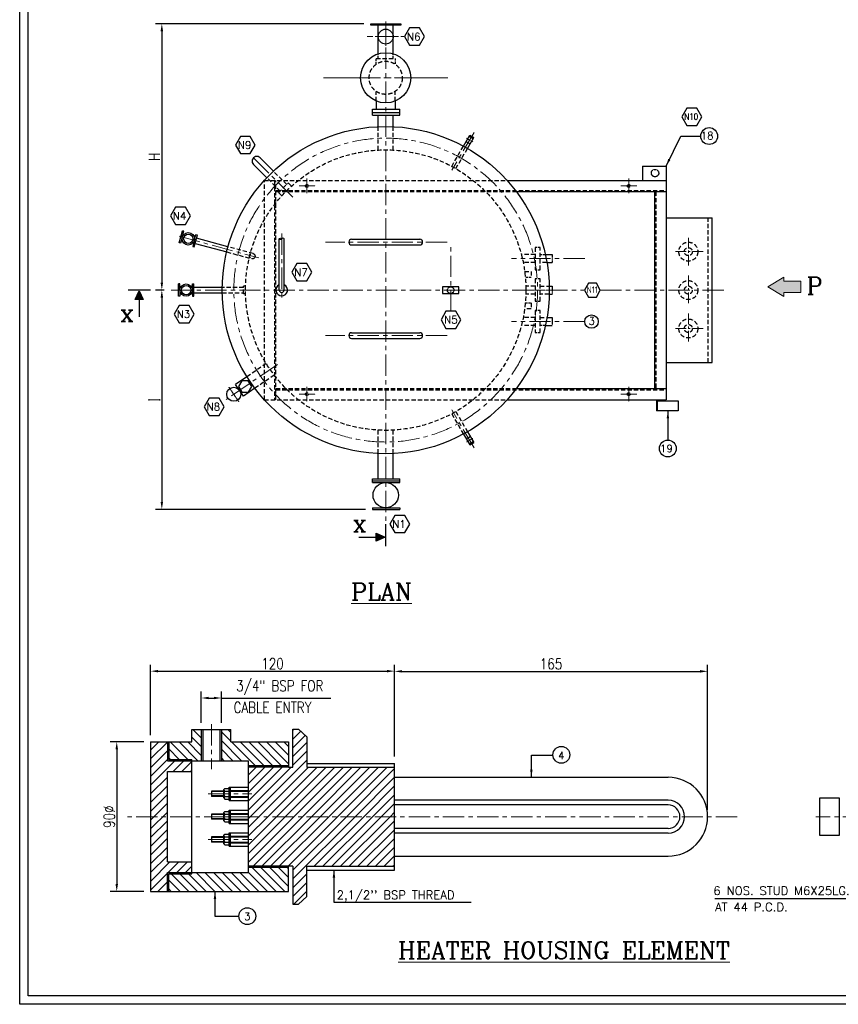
# Model space of a CAD drawing. Header units: millimetres. Extents: x 185 to 7212, y 56 to 5013.
# Tile 1 of 4: x 185 to 2585, y 56 to 2942. Entities that reach past the tile are written whole.
import ezdxf

# ---------------------------------------------------------------- set-up
doc = ezdxf.new("R2010")
doc.units = ezdxf.units.MM
for name, pattern in [('CENTER', [2, 1.25, -0.25, 0.25, -0.25]), ('HIDDEN', [0.375, 0.25, -0.125]), ('HIDDEN2', [0.1875, 0.125, -0.0625])]:
    doc.linetypes.add(name, pattern=pattern)
for name, color, linetype, lineweight in [('CE', 230, 'CENTER', 13), ('DIM', 6, 'Continuous', 13), ('TEXT', 3, 'Continuous', 9)]:
    doc.layers.add(name, color=color, linetype=linetype, lineweight=lineweight)
doc.layers.add('HE', color=50, linetype='HIDDEN')
doc.styles.add('DIM', font='romans.shx', dxfattribs={"width": 0.8})
doc.styles.add('ISO Proportional', font='isocp.shx')
doc.styles.add('RS', font='romanc.shx', dxfattribs={"width": 0.8, "height": 10, "bigfont": 'bigfont.shx'})
doc.dimstyles.get("Standard").update_dxf_attribs({"dimtxt": 30, "dimasz": 10, "dimexe": 0.18, "dimexo": 0.0625, "dimgap": 1.5, "dimtad": 1, "dimdec": 1, "dimzin": 0, "dimdsep": 46, "dimtxsty": 'Standard', "dimcen": 0.09, "dimclrd": 6, "dimclre": 6, "dimclrt": 4, "dimadec": 0, "dimazin": 0, "dimtfac": 1, "dimtdec": 1, "dimtofl": 0, "dimtmove": 0, "dimatfit": 3, "dimfxl": 0, "dimtolj": 1, "dimtzin": 0, "dimarcsym": 0})
pattern_1 = [(45, (-9716305.305, -5054285.092), (-12.816122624, 12.816122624), [])]
pattern_2 = [(135, (-9716305.305, -5054285.092), (-12.816122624, -12.816122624), [])]

# ---------------------------------------------------------------- blocks, each defined once
blk = doc.blocks.new('*D15')
at = {"layer": 'Defpoints', "color": 0}
for p in [(628.9, 2149.7), (601.6, 1506.8), (1218.9, 1506.8)]:
    blk.add_point(p, dxfattribs=at)
at = {"layer": 'DIM', "lineweight": -2}
for p, q in [((608.9, 2149.7), (582.6, 2149.7)), ((601.6, 2127.7), (601.6, 1528.8)), ((1198.9, 1506.8), (582.6, 1506.8))]:
    blk.add_line(p, q, dxfattribs=at)
at = {"layer": 'DIM'}
for points in [[(598, 2127.7), (605.3, 2127.7), (601.6, 2149.7)], [(598, 1528.8), (605.3, 1528.8), (601.6, 1506.8)]]:
    blk.add_solid(points, dxfattribs=at)
at = {"layer": 'DIM', "color": 3, "insert": (579.6, 1828.3), "char_height": 32, "attachment_point": 5, "rotation": 90, "style": 'DIM'}
blk.add_mtext('\\A1;I', dxfattribs=at)
blk = doc.blocks.new('*D16')
at = {"layer": 'Defpoints', "color": 0}
for p in [(1214.1, 2930.6), (601.6, 2149.7), (628.9, 2149.7)]:
    blk.add_point(p, dxfattribs=at)
at = {"layer": 'DIM', "lineweight": -2}
for p, q in [((1194.1, 2930.6), (582.6, 2930.6)), ((601.6, 2908.6), (601.6, 2171.7)), ((608.9, 2149.7), (582.6, 2149.7))]:
    blk.add_line(p, q, dxfattribs=at)
at = {"layer": 'DIM'}
for points in [[(598, 2908.6), (605.3, 2908.6), (601.6, 2930.6)], [(598, 2171.7), (605.3, 2171.7), (601.6, 2149.7)]]:
    blk.add_solid(points, dxfattribs=at)
at = {"layer": 'DIM', "color": 3, "insert": (579.6, 2540.1), "char_height": 32, "attachment_point": 5, "rotation": 90, "style": 'DIM'}
blk.add_mtext('\\A1;H', dxfattribs=at)
blk = doc.blocks.new('*D17')
at = {"layer": 'Defpoints', "color": 0}
for p in [(1283.9, 1032.8), (568.6, 825.5), (1283.9, 762.6)]:
    blk.add_point(p, dxfattribs=at)
at = {"layer": 'DIM', "lineweight": -2}
for p, q in [((568.6, 845.5), (568.6, 1051.8)), ((1283.9, 782.6), (1283.9, 1051.8)), ((590.6, 1032.8), (1261.9, 1032.8))]:
    blk.add_line(p, q, dxfattribs=at)
at = {"layer": 'DIM'}
for points in [[(590.6, 1036.4), (590.6, 1029.1), (568.6, 1032.8)], [(1261.9, 1036.4), (1261.9, 1029.1), (1283.9, 1032.8)]]:
    blk.add_solid(points, dxfattribs=at)
at = {"layer": 'DIM', "color": 3, "insert": (926.3, 1054.8), "char_height": 32, "attachment_point": 5, "style": 'DIM'}
blk.add_mtext('\\A1;120', dxfattribs=at)
blk = doc.blocks.new('*D18')
at = {"layer": 'Defpoints', "color": 0}
for p in [(2202, 1032.2), (1283.9, 762.6), (2202, 606.2)]:
    blk.add_point(p, dxfattribs=at)
at = {"layer": 'DIM', "lineweight": -2}
for p, q in [((1283.9, 782.6), (1283.9, 1051.2)), ((2202, 626.2), (2202, 1051.2)), ((1305.9, 1032.2), (2180, 1032.2))]:
    blk.add_line(p, q, dxfattribs=at)
at = {"layer": 'DIM'}
for points in [[(1305.9, 1035.9), (1305.9, 1028.6), (1283.9, 1032.2)], [(2180, 1035.9), (2180, 1028.6), (2202, 1032.2)]]:
    blk.add_solid(points, dxfattribs=at)
at = {"layer": 'DIM', "color": 3, "insert": (1743, 1054.2), "char_height": 32, "attachment_point": 5, "style": 'DIM'}
blk.add_mtext('\\A1;165', dxfattribs=at)
blk = doc.blocks.new('*D19')
at = {"layer": 'Defpoints', "color": 0}
for p in [(568.6, 825.5), (469.4, 387), (568.6, 387)]:
    blk.add_point(p, dxfattribs=at)
at = {"layer": 'DIM', "lineweight": -2}
for p, q in [((548.6, 825.5), (450.4, 825.5)), ((469.4, 803.5), (469.4, 409)), ((548.6, 387), (450.4, 387))]:
    blk.add_line(p, q, dxfattribs=at)
at = {"layer": 'DIM'}
for points in [[(465.7, 803.5), (473.1, 803.5), (469.4, 825.5)], [(465.7, 409), (473.1, 409), (469.4, 387)]]:
    blk.add_solid(points, dxfattribs=at)
at = {"layer": 'DIM', "color": 3, "insert": (447.4, 606.2), "char_height": 32, "attachment_point": 5, "rotation": 90, "style": 'DIM'}
blk.add_mtext('\\A1;90%%C', dxfattribs=at)
blk = doc.blocks.new('*D20')
at = {"layer": 'Defpoints', "color": 0}
for p in [(776.3, 954.1), (717.3, 861.8), (776.3, 861.8)]:
    blk.add_point(p, dxfattribs=at)
at = {"layer": 'DIM', "lineweight": -2}
for p, q in [((717.3, 881.8), (717.3, 973.1)), ((739.3, 954.1), (754.3, 954.1)), ((776.3, 881.8), (776.3, 973.1)), ((776.3, 954.1), (1096.7, 954.1))]:
    blk.add_line(p, q, dxfattribs=at)
at = {"layer": 'DIM'}
for points in [[(739.3, 957.8), (739.3, 950.4), (717.3, 954.1)], [(754.3, 957.8), (754.3, 950.4), (776.3, 954.1)]]:
    blk.add_solid(points, dxfattribs=at)
at = {"layer": 'DIM', "color": 3, "insert": (947.5, 984.5), "char_height": 32, "attachment_point": 5, "style": 'DIM'}
blk.add_mtext('\\A1;3/4" BSP FOR ', dxfattribs=at)

msp = doc.modelspace()

# ---------------------------------------------------------------- hatches: boundary and pattern name
for points in [[(535.47, 2147.71), (523.66, 2122.06), (547.28, 2122.06)], [(1256.09, 1425.29), (1230.44, 1437.09), (1230.44, 1413.48)]]:
    msp.add_hatch(color=6).paths.add_polyline_path(points)
at = {"layer": 'DIM'}
msp.add_hatch(color=6, dxfattribs=at).paths.add_polyline_path([(2475.86, 2159.25), (2475.86, 2175.59), (2425.44, 2175.59), (2425.44, 2187.14), (2378.25, 2159.25), (2425.44, 2131.35), (2425.44, 2142.9), (2475.86, 2142.9)])
h = msp.add_hatch(dxfattribs=at)
h.set_pattern_fill('ANSI31', color=256, scale=144.997875, angle=90, style=0)
h.set_pattern_definition(pattern_2)
h.paths.add_polyline_path([(776.26, 770.2), (855.58, 770.2), (855.58, 755.32), (973.14, 755.32), (973.14, 825.51), (803.85, 825.51), (803.85, 861.83), (776.26, 861.83)])
h.paths.add_polyline_path([(689.74, 773.83), (689.74, 770.2), (717.34, 770.2), (717.34, 861.83), (689.74, 861.83), (689.74, 825.51), (621.67, 825.51), (621.67, 773.83)])
h = msp.add_hatch(dxfattribs=at)
h.set_pattern_fill('ANSI31', color=256, scale=144.997875, style=0)
h.set_pattern_definition(pattern_1)
h.paths.add_polyline_path([(855.58, 606.25), (865.84, 606.25), (1283.91, 606.25), (1283.91, 751.69), (1026.75, 751.69), (1026.75, 840.53), (1002.49, 862.58), (985.67, 862.58), (985.67, 751.69), (973.14, 751.69), (855.58, 751.69)])
h.paths.add_polyline_path([(1283.91, 606.25), (855.58, 606.25), (855.58, 460.8), (985.67, 460.8), (985.67, 349.91), (1002.49, 349.91), (1026.75, 371.97), (1026.75, 460.8), (1283.91, 460.8)])
h = msp.add_hatch(dxfattribs=at)
h.set_pattern_fill('ANSI31', color=256, scale=144.997875, style=0)
h.set_pattern_definition(pattern_1)
h.paths.add_polyline_path([(618.05, 739.03), (689.74, 739.03), (689.74, 770.2), (618.05, 770.2), (618.05, 825.51), (568.62, 825.51), (568.62, 606.25), (618.05, 606.25)])
h.paths.add_polyline_path([(618.05, 606.25), (568.62, 606.25), (568.62, 386.98), (618.05, 386.98), (618.05, 442.29), (689.74, 442.29), (689.74, 473.46), (618.05, 473.46)])
h = msp.add_hatch(dxfattribs=at)
h.set_pattern_fill('ANSI31', color=256, scale=144.997875, angle=90, style=0)
h.set_pattern_definition(pattern_2)
h.paths.add_polyline_path([(621.67, 386.98), (973.14, 386.98), (973.14, 457.18), (855.58, 457.18), (855.58, 442.29), (689.74, 442.29), (689.74, 438.67), (621.67, 438.67)])

# ---------------------------------------------------------------- linework, layer by layer
for p, q in [((1236.18, 2842.19), (1236.18, 2926.37)), ((1280, 2842.19), (1280, 2926.37)), ((1230.51, 2703.65), (1230.51, 2679.67)), ((1285.66, 2703.65), (1285.66, 2679.67)), ((1218.91, 2679.67), (1299.76, 2679.67)), ((1218.91, 2662.52), (1218.91, 2679.67)), ((1218.91, 2670.46), (1299.76, 2670.46)), ((1218.91, 2662.52), (1299.76, 2662.52)), ((1236.18, 2628.75), (1236.18, 2662.52)), ((1280, 2628.75), (1280, 2662.52)), ((1299.76, 2662.52), (1299.76, 2679.67)), ((1485.89, 2571.69), (1504.41, 2603.75)), ((1502.57, 2600.57), (1514.43, 2593.72)), ((1504.41, 2603.75), (1516.27, 2596.9)), ((1493.9, 2585.56), (1505.77, 2578.71)), ((1497.86, 2565.01), (1516.27, 2596.9)), ((909.45, 2478.97), (870.42, 2518)), ((928.83, 2498.35), (889.79, 2537.38)), ((2010.78, 2512.75), (2080.15, 2512.75)), ((2010.78, 2512.75), (2010.78, 2471.19)), ((2080.15, 2512.75), (2080.15, 1828.23)), ((1613.91, 2471.19), (2080.15, 2471.19)), ((1641.06, 2438.31), (2080.15, 2438.31)), ((2046.7, 2438.31), (2046.7, 1861.11)), ((2080.15, 2361.82), (2215.53, 2361.82)), ((2215.53, 1937.6), (2215.53, 2361.82)), ((652.67, 2288.36), (662.21, 2323.58)), ((661.59, 2304.85), (666.36, 2322.46)), ((666.36, 2322.46), (662.21, 2323.58)), ((696.18, 2276.57), (705.72, 2311.79)), ((696.8, 2295.3), (701.58, 2312.91)), ((701.58, 2312.91), (705.72, 2311.79)), ((656.81, 2287.24), (652.67, 2288.36)), ((661.59, 2304.85), (656.81, 2287.24)), ((696.8, 2295.3), (692.03, 2277.7)), ((698.93, 2286.72), (791.77, 2261.56)), ((795.62, 2276.53), (702.97, 2301.64)), ((945.86, 2264.5), (945.86, 2299.62)), ((960.38, 2264.5), (960.38, 2299.6)), ((1158.19, 2298.75), (1357.98, 2298.75)), ((1158.19, 2281.95), (1357.98, 2281.95)), ((692.03, 2277.7), (696.18, 2276.57)), ((945.86, 2149.71), (945.86, 2264.5)), ((960.38, 2149.71), (960.38, 2264.5)), ((1726.23, 2253.64), (1746.04, 2253.64)), ((1730.82, 2230.22), (1746.04, 2230.22)), ((654.81, 2167.95), (650.52, 2167.95)), ((650.52, 2131.47), (650.52, 2167.95)), ((654.81, 2149.71), (654.81, 2167.95)), ((691.3, 2167.95), (695.59, 2167.95)), ((691.3, 2149.71), (691.3, 2167.95)), ((695.59, 2131.47), (695.59, 2167.95)), ((654.81, 2149.71), (654.81, 2131.47)), ((691.3, 2149.71), (691.3, 2131.47)), ((778.61, 2157.44), (695.59, 2157.44)), ((695.59, 2141.98), (778.61, 2141.98)), ((1737.48, 2161.49), (1746.04, 2161.49)), ((1737.49, 2138.07), (1746.04, 2138.07)), ((654.81, 2131.47), (650.52, 2131.47)), ((691.3, 2131.47), (695.59, 2131.47)), ((1730.84, 2069.34), (1746.04, 2069.34)), ((1158.19, 2024.67), (1357.98, 2024.67)), ((1726.26, 2045.92), (1746.04, 2045.92)), ((1158.19, 2007.87), (1357.98, 2007.87)), ((2080.15, 1937.6), (2215.53, 1937.6)), ((851.33, 1895.73), (817.86, 1872.78)), ((841.1, 1838.88), (817.86, 1872.78)), ((874.57, 1861.83), (841.1, 1838.88)), ((1641.06, 1861.11), (2080.15, 1861.11)), ((1613.91, 1828.23), (2080.15, 1828.23)), ((2051.74, 1828.23), (2051.74, 1795.44)), ((2055.08, 1795.44), (2051.74, 1795.44)), ((1497.86, 1734.42), (1516.27, 1702.52)), ((1485.89, 1727.74), (1504.41, 1695.67)), ((1493.9, 1713.86), (1505.77, 1720.71)), ((1502.57, 1698.86), (1514.43, 1705.71)), ((1504.41, 1695.67), (1516.27, 1702.52)), ((1236.18, 1596.19), (1236.18, 1670.67)), ((1280, 1596.19), (1280, 1670.67)), ((1218.91, 1596.19), (1299.76, 1596.19)), ((1218.91, 1585.69), (1218.91, 1596.19)), ((1218.91, 1590.99), (1299.76, 1590.99)), ((1299.76, 1585.69), (1299.76, 1596.19)), ((1218.91, 1585.69), (1299.76, 1585.69)), ((1218.91, 1511.59), (1299.76, 1511.59)), ((1218.91, 1511.59), (1218.91, 1506.8)), ((1218.91, 1506.8), (1299.76, 1506.8)), ((1299.76, 1511.59), (1299.76, 1506.8)), ((689.74, 825.51), (689.74, 861.83)), ((689.74, 861.83), (803.85, 861.83)), ((717.34, 861.83), (717.34, 770.2)), ((721.43, 861.83), (721.43, 770.2)), ((772.17, 861.83), (772.17, 770.2)), ((776.26, 861.83), (776.26, 770.2)), ((803.85, 825.51), (803.85, 861.83)), ((985.67, 751.69), (985.67, 862.58)), ((985.67, 862.58), (1002.49, 862.58)), ((1002.49, 862.58), (1026.75, 840.53)), ((1026.75, 840.53), (1026.75, 751.69)), ((568.62, 825.51), (568.62, 386.98)), ((568.62, 825.51), (618.05, 825.51)), ((568.62, 825.51), (621.67, 825.51)), ((618.05, 825.51), (618.05, 770.2)), ((621.67, 825.51), (621.67, 773.83)), ((621.67, 825.51), (689.74, 825.51)), ((803.85, 825.51), (973.14, 825.51)), ((973.14, 825.51), (973.14, 751.69)), ((618.05, 770.2), (855.58, 770.2)), ((621.67, 773.83), (689.74, 773.83)), ((689.74, 438.67), (689.74, 773.83)), ((855.58, 442.29), (855.58, 770.2)), ((973.14, 755.32), (855.58, 755.32)), ((973.14, 751.69), (855.58, 751.69)), ((973.14, 751.69), (985.67, 751.69)), ((1026.75, 762.57), (1283.91, 762.57)), ((1026.75, 751.69), (1283.91, 751.69)), ((1283.91, 449.93), (1283.91, 762.57)), ((618.05, 473.46), (618.05, 739.03)), ((618.05, 739.03), (689.74, 739.03)), ((1283.91, 721.81), (2086.48, 721.81)), ((799.26, 653.73), (799.26, 692.87)), ((799.26, 692.87), (855.58, 692.87)), ((802.57, 653.73), (802.57, 692.87)), ((783.28, 680.98), (746.8, 680.98)), ((746.8, 680.98), (746.8, 665.62)), ((783.28, 679.74), (746.8, 679.74)), ((783.28, 666.86), (746.8, 666.86)), ((783.28, 665.62), (746.8, 665.62)), ((783.28, 685.55), (786.35, 688.66)), ((783.28, 661.05), (783.28, 685.55)), ((786.35, 688.66), (799.26, 688.66)), ((786.35, 680.98), (799.26, 680.98)), ((786.35, 665.62), (799.26, 665.62)), ((802.57, 682.94), (855.58, 682.94)), ((802.57, 680.98), (855.58, 680.98)), ((802.57, 665.62), (855.58, 665.62)), ((783.28, 661.05), (786.35, 657.94)), ((786.35, 657.94), (799.26, 657.94)), ((799.26, 653.73), (855.58, 653.73)), ((802.57, 663.66), (855.58, 663.66)), ((2086.48, 654.24), (1283.91, 654.24)), ((2086.48, 640.59), (1283.91, 640.59)), ((746.8, 613.93), (746.8, 598.56)), ((783.28, 613.93), (746.8, 613.93)), ((783.28, 612.69), (746.8, 612.69)), ((783.28, 618.5), (786.35, 621.61)), ((783.28, 593.99), (783.28, 618.5)), ((786.35, 621.61), (799.26, 621.61)), ((786.35, 613.93), (799.26, 613.93)), ((799.26, 586.67), (799.26, 625.82)), ((799.26, 625.82), (855.58, 625.82)), ((802.57, 586.67), (802.57, 625.82)), ((802.57, 615.88), (855.58, 615.88)), ((802.57, 613.93), (855.58, 613.93)), ((783.28, 599.8), (746.8, 599.8)), ((783.28, 598.56), (746.8, 598.56)), ((783.28, 593.99), (786.35, 590.88)), ((786.35, 598.56), (799.26, 598.56)), ((786.35, 590.88), (799.26, 590.88)), ((799.26, 586.67), (855.58, 586.67)), ((802.57, 598.56), (855.58, 598.56)), ((802.57, 596.61), (855.58, 596.61)), ((783.28, 551.45), (786.35, 554.56)), ((783.28, 526.94), (783.28, 551.45)), ((786.35, 554.56), (799.26, 554.56)), ((799.26, 519.62), (799.26, 558.77)), ((799.26, 558.77), (855.58, 558.77)), ((802.57, 519.62), (802.57, 558.77)), ((802.57, 548.83), (855.58, 548.83)), ((2086.48, 571.9), (1283.91, 571.9)), ((2086.48, 558.25), (1283.91, 558.25)), ((746.8, 546.88), (746.8, 531.51)), ((783.28, 546.88), (746.8, 546.88)), ((783.28, 545.64), (746.8, 545.64)), ((783.28, 532.75), (746.8, 532.75)), ((783.28, 531.51), (746.8, 531.51)), ((783.28, 526.94), (786.35, 523.83)), ((786.35, 546.88), (799.26, 546.88)), ((786.35, 531.51), (799.26, 531.51)), ((786.35, 523.83), (799.26, 523.83)), ((799.26, 519.62), (855.58, 519.62)), ((802.57, 546.88), (855.58, 546.88)), ((802.57, 531.51), (855.58, 531.51)), ((802.57, 529.56), (855.58, 529.56)), ((1283.91, 490.68), (2086.48, 490.68)), ((618.05, 473.46), (689.74, 473.46)), ((618.05, 386.98), (618.05, 442.29)), ((618.05, 442.29), (689.74, 442.29)), ((618.05, 442.29), (855.58, 442.29)), ((621.67, 386.98), (621.67, 438.67)), ((621.67, 438.67), (689.74, 438.67)), ((985.67, 460.8), (855.58, 460.8)), ((973.14, 457.18), (855.58, 457.18)), ((973.14, 386.98), (973.14, 460.8)), ((985.67, 460.8), (985.67, 387.63)), ((985.67, 460.8), (985.67, 349.91)), ((1026.75, 460.8), (1283.91, 460.8)), ((1026.75, 371.97), (1026.75, 460.8)), ((1026.75, 449.93), (1283.91, 449.93)), ((568.62, 386.98), (621.67, 386.98)), ((621.67, 386.98), (973.14, 386.98)), ((985.67, 349.91), (1002.49, 349.91)), ((1002.49, 349.91), (1026.75, 371.97))]:
    msp.add_line(p, q)
at = {"color": 0, "linetype": 'HIDDEN2'}
for p, q in [((1746.04, 2253.64), (1746.04, 2230.22)), ((1746.04, 2161.49), (1746.04, 2138.07)), ((1746.04, 2069.34), (1746.04, 2045.92))]:
    msp.add_line(p, q, dxfattribs=at)
for points in [[(7212.27, 56.3), (184.77, 56.3), (184.77, 5012.69), (7212.27, 5012.69)], [(1214.08, 2930.55), (1302.09, 2930.55), (1302.09, 2926.37), (1214.08, 2926.37)], [(1371.85, 2892.56), (1357.21, 2917.92), (1327.92, 2917.92), (1313.28, 2892.56), (1327.92, 2867.2), (1357.21, 2867.2)], [(2185, 2657.39), (2170.35, 2682.76), (2141.07, 2682.76), (2126.43, 2657.39), (2141.07, 2632.03), (2170.35, 2632.03)], [(875.75, 2574.94), (861.11, 2600.3), (831.82, 2600.3), (817.18, 2574.94), (831.82, 2549.57), (861.11, 2549.57)], [(685.28, 2367.28), (670.63, 2392.64), (641.35, 2392.64), (626.7, 2367.28), (641.35, 2341.91), (670.63, 2341.91)], [(1041.4, 2201.86), (1026.75, 2227.22), (997.47, 2227.22), (982.83, 2201.86), (997.47, 2176.5), (1026.75, 2176.5)], [(1887.44, 2149.71), (1875.73, 2170), (1852.3, 2170), (1840.58, 2149.71), (1852.3, 2129.42), (1875.73, 2129.42)], [(696.52, 2079.21), (681.88, 2104.57), (652.59, 2104.57), (637.95, 2079.21), (652.59, 2053.85), (681.88, 2053.85)], [(1478.81, 2062.73), (1464.17, 2088.09), (1434.89, 2088.09), (1420.24, 2062.73), (1434.89, 2037.37), (1464.17, 2037.37)], [(855.17, 1884.04), (835.91, 1883.66), (826.61, 1866.8), (836.56, 1850.31), (855.82, 1850.68), (865.12, 1867.55)], [(784.34, 1807.96), (769.69, 1833.32), (740.41, 1833.32), (725.77, 1807.96), (740.41, 1782.6), (769.69, 1782.6)], [(2055.08, 1824.89), (2116.04, 1824.89), (2116.04, 1795.44), (2055.08, 1795.44)], [(1328.7, 1464.08), (1314.06, 1489.44), (1284.77, 1489.44), (1270.13, 1464.08), (1284.77, 1438.72), (1314.06, 1438.72)], [(2530.91, 661.03), (2588.05, 661.03), (2588.05, 551.46), (2530.91, 551.46)]]:
    msp.add_lwpolyline(points, close=True)
msp.add_lwpolyline([(7187.27, 81.3), (209.77, 81.3), (209.77, 4987.69), (7187.27, 4987.69), (7187.27, 81.3)])
at = {"color": 6, "const_width": 4}
for points in [[(502.44, 2149.71), (568.5, 2149.71)], [(1258.09, 1464.25), (1258.09, 1398.19)], [(1230.51, 1425.29), (1178.84, 1425.29)]]:
    msp.add_lwpolyline(points, dxfattribs=at)
at = {"color": 6, "elevation": 6}
msp.add_lwpolyline([(523.66, 2122.06), (535.47, 2147.71), (547.28, 2122.06)], close=True, dxfattribs=at)
at = {"color": 0, "ltscale": 20}
msp.add_lwpolyline([(1472.52, 2159.41), (1424.69, 2159.41), (1424.69, 2140.01), (1472.52, 2140.01)], close=True, dxfattribs=at)
at = {"color": 6, "const_width": 4, "elevation": 6}
msp.add_lwpolyline([(535.47, 2122.13), (535.47, 2070.46)], dxfattribs=at)
at = {"color": 6}
msp.add_lwpolyline([(1230.44, 1437.09), (1256.09, 1425.29), (1230.44, 1413.48)], close=True, dxfattribs=at)
for centre, radius in [((1258.09, 2892.56), 21.91), ((1258.09, 2771.91), 73.62), ((1258.09, 2149.71), 479.54), ((2206.62, 2601.15), 24.72), ((679.19, 2300.08), 18.24), ((679.19, 2300.08), 13.57), ((673.06, 2149.71), 18.24), ((673.06, 2149.71), 13.57), ((1861.56, 2057.41), 19.78), ((812.53, 1844.21), 20.55), ((2085.38, 1685.56), 24.72), ((1258.09, 1548.64), 37.05), ((1773.15, 787.36), 24.72), ((852.23, 314.5), 24.72)]:
    msp.add_circle(centre, radius)
at = {"linetype": 'HIDDEN'}
for centre, radius in [((2047.85, 2492.61), 10.87), ((1026.94, 2454.93), 4.11), ((1970.74, 2454.92), 4.11), ((1448.61, 2149.71), 9.7), ((1026.94, 1844.67), 4.11), ((1970.74, 1844.67), 4.11)]:
    msp.add_circle(centre, radius, dxfattribs=at)
for centre, radius, start, end in [((880.11, 2527.69), 13.7, 44.99977, 225.00023), ((1158.19, 2290.35), 8.4, 90, 270), ((1357.98, 2290.35), 8.4, 270, 90), ((953.12, 2149.71), 17.09, 115.11468, 64.88532), ((953.12, 2149.71), 7.26, 179.99893, 0.00107), ((1158.19, 2016.27), 8.4, 90, 270), ((1357.98, 2016.27), 8.4, 270, 90), ((2086.48, 606.25), 115.57, 270, 90), ((787.22, 684.82), 3.94, 168.10441, 257.22985), ((794.45, 673.3), 11.16, 136.51057, 223.48944), ((787.22, 661.78), 3.94, 102.77015, 191.89559), ((2086.48, 606.25), 48, 270, 90), ((2086.48, 606.25), 34.34, 270, 90), ((787.22, 617.77), 3.94, 168.10441, 257.22985), ((794.45, 606.25), 11.16, 136.51057, 223.48944), ((787.22, 594.72), 3.94, 102.77015, 191.89559), ((787.22, 550.72), 3.94, 168.10441, 257.22985), ((794.45, 539.19), 11.16, 136.51057, 223.48944), ((787.22, 527.67), 3.94, 102.77015, 191.89559)]:
    msp.add_arc(centre, radius, start, end)
msp.add_ellipse((949.49, 2299.6), major_axis=(-3.63, 0), ratio=0.5704424)
msp.add_ellipse((956.75, 2299.6), major_axis=(-3.63, 0), ratio=0.5704424, start_param=3.1415927, end_param=6.2831853)
at = {"layer": 'CE'}
for p, q in [((1258.09, 2937.1), (1258.09, 2866.04)), ((1220.29, 2892.56), (1203.25, 2892.56)), ((1232.68, 2892.56), (1227.38, 2892.56)), ((1232.68, 2892.56), (1283.84, 2892.56)), ((1295.28, 2892.56), (1283.84, 2892.56)), ((1313.28, 2892.56), (1302.6, 2892.56)), ((1243.01, 2771.91), (1075.52, 2771.91)), ((1258.09, 2771.91), (1252.79, 2771.91)), ((1273.92, 2771.91), (1258.09, 2771.91)), ((1440.65, 2771.91), (1282.92, 2771.91)), ((1003.93, 2454.93), (1024.43, 2454.93)), ((1025.72, 2454.93), (1028.24, 2454.93)), ((1026.94, 2476.88), (1026.94, 2458.05)), ((1026.94, 2453.44), (1026.94, 2456.3)), ((1029.48, 2454.93), (1051.17, 2454.93)), ((1947.72, 2454.92), (1968.22, 2454.92)), ((1969.52, 2454.92), (1972.03, 2454.92)), ((1970.74, 2476.87), (1970.74, 2458.03)), ((1970.74, 2453.42), (1970.74, 2456.29)), ((1973.28, 2454.92), (1994.97, 2454.92)), ((1026.94, 2451.86), (1026.94, 2433.37)), ((1970.74, 2451.85), (1970.74, 2433.36)), ((1887.44, 2149.71), (1907.85, 2149.71)), ((1907.85, 2149.71), (1911.09, 2149.71)), ((1907.85, 2149.71), (1911.09, 2149.71)), ((797.83, 1865.64), (827.79, 1821.95)), ((1026.94, 1866.62), (1026.94, 1847.78)), ((1970.74, 1866.62), (1970.74, 1847.78)), ((1003.93, 1844.67), (1024.43, 1844.67)), ((1025.72, 1844.67), (1028.24, 1844.67)), ((1026.94, 1843.18), (1026.94, 1846.04)), ((1026.94, 1841.6), (1026.94, 1823.11)), ((1029.48, 1844.67), (1051.17, 1844.67)), ((1947.72, 1844.67), (1968.22, 1844.67)), ((1969.52, 1844.67), (1972.03, 1844.67)), ((1970.74, 1843.18), (1970.74, 1846.04)), ((1970.74, 1841.6), (1970.74, 1823.11)), ((1973.28, 1844.67), (1994.97, 1844.67)), ((1495.08, 1704.53), (1513.23, 1715.01)), ((775.31, 606.25), (865.84, 606.25))]:
    msp.add_line(p, q, dxfattribs=at)
at = {"layer": 'CE', "ltscale": 50}
for p, q in [((1258.09, 2860.96), (1258.09, 1464.25)), ((1517.1, 2611.77), (1451.73, 2501.12)), ((985.74, 2422.05), (865.58, 2542.22)), ((953.12, 2315.83), (953.12, 2128.26)), ((652.34, 2307.35), (885.82, 2244.07)), ((1438.08, 2290.35), (1081.53, 2290.35)), ((1448.61, 2088.09), (1448.61, 2280.54)), ((1841.79, 2241.84), (1627.02, 2241.84)), ((628.89, 2149.71), (1840.58, 2149.71)), ((1887.44, 2149.71), (2256.56, 2149.71)), ((1841.79, 2057.55), (1627.02, 2057.55)), ((1438.08, 2016.29), (1081.53, 2016.29)), ((940.34, 1931.85), (790.04, 1828.79)), ((1517.1, 1687.65), (1451.73, 1798.31)), ((746.8, 877.09), (746.8, 745.9)), ((737.68, 673.3), (865.84, 673.3)), ((2288.46, 606.25), (500.06, 606.25)), ((3061.24, 606.25), (2519.67, 606.25)), ((737.84, 539.19), (865.84, 539.19))]:
    msp.add_line(p, q, dxfattribs=at)
at = {"layer": 'CE', "ltscale": 10}
msp.add_line((1495.08, 2594.89), (1513.23, 2584.41), dxfattribs=at)
at = {"layer": 'CE', "ltscale": 25}
for p, q in [((2145.54, 2221.73), (2145.54, 2308.37)), ((2188.86, 2262.34), (2102.22, 2262.34)), ((2145.54, 2192.91), (2145.54, 2106.27)), ((2145.54, 2080.72), (2145.54, 1994.09)), ((2188.86, 2037.08), (2102.22, 2037.08))]:
    msp.add_line(p, q, dxfattribs=at)
at = {"layer": 'CE', "ltscale": 0.5}
msp.add_line((1759.8, 2149.71), (1650.28, 2149.71), dxfattribs=at)
msp.add_line((1759.8, 2149.71), (1650.28, 2149.71), dxfattribs=at)
at = {"layer": 'CE', "ltscale": 50}
msp.add_circle((1258.09, 2149.71), 445.28, dxfattribs=at)
at = {"layer": 'DIM', "color": 6}
for p, q in [((2425.44, 2187.14), (2378.25, 2159.25)), ((2425.44, 2175.59), (2425.44, 2187.14)), ((2475.86, 2175.59), (2425.44, 2175.59)), ((2475.86, 2159.25), (2475.86, 2175.59)), ((2378.25, 2159.25), (2425.44, 2131.35)), ((2425.44, 2131.35), (2425.44, 2142.9)), ((2475.86, 2142.9), (2425.44, 2142.9)), ((2475.86, 2142.9), (2475.86, 2159.25))]:
    msp.add_line(p, q, dxfattribs=at)
at = {"layer": 'HE', "ltscale": 50}
for p, q in [((1230.04, 2828.61), (1286.05, 2828.61)), ((1230.51, 2703.65), (1230.51, 2731.93)), ((1285.66, 2703.65), (1285.66, 2731.93)), ((1236.18, 2560.22), (1236.18, 2628.75)), ((1280, 2560.22), (1280, 2628.75)), ((1451.66, 2512.38), (1485.89, 2571.69)), ((1463.64, 2505.73), (1497.86, 2565.01)), ((967.76, 2459.41), (928.83, 2498.35)), ((902.26, 2471.19), (1613.91, 2471.19)), ((902.26, 1828.23), (902.26, 2471.19)), ((948.39, 2440.04), (909.45, 2478.97)), ((932.29, 2471.19), (932.29, 1828.23)), ((935.71, 1828.23), (935.71, 2471.19)), ((943.54, 2435.19), (972.61, 2464.26)), ((982.29, 2454.57), (972.61, 2464.26)), ((935.71, 2441.73), (2080.15, 2441.73)), ((935.71, 2438.31), (1641.06, 2438.31)), ((953.23, 2425.5), (943.54, 2435.19)), ((2050.12, 2438.31), (2050.12, 1861.11)), ((2203.35, 1937.6), (2203.35, 2361.82)), ((791.77, 2261.56), (865.18, 2241.66)), ((869.33, 2256.55), (795.62, 2276.53)), ((1696.08, 2253.64), (1655.83, 2253.64)), ((1696.08, 2274.44), (1696.08, 2209.24)), ((1696.08, 2253.64), (1696.09, 2230.22)), ((1710.65, 2209.24), (1710.65, 2274.44)), ((1696.09, 2230.22), (1661.22, 2230.22)), ((1730.82, 2230.22), (1710.65, 2230.22)), ((1665.51, 2204.55), (1684.32, 2204.55)), ((1665.51, 2204.55), (1684.32, 2204.55)), ((1684.32, 2204.55), (1684.32, 2186.75)), ((1684.32, 2204.55), (1684.32, 2186.75)), ((1696.08, 2182.3), (1696.08, 2117.1)), ((1710.65, 2117.1), (1710.65, 2182.3)), ((841.33, 2157.44), (778.61, 2157.44)), ((778.61, 2141.98), (841.33, 2141.98)), ((846.99, 2160.82), (841.33, 2160.82)), ((841.33, 2138.6), (841.33, 2160.82)), ((846.99, 2138.6), (841.33, 2138.6)), ((1696.09, 2161.49), (1669.01, 2161.49)), ((1696.09, 2138.07), (1669.01, 2138.07)), ((1696.08, 2161.49), (1696.09, 2138.07)), ((1710.65, 2161.49), (1737.48, 2161.49)), ((1737.49, 2138.07), (1710.65, 2138.07)), ((1684.32, 2112.52), (1684.32, 2094.71)), ((1684.32, 2112.52), (1684.32, 2094.71)), ((1684.32, 2094.71), (1665.49, 2094.71)), ((1684.32, 2094.71), (1665.49, 2094.71)), ((1696.08, 2090.15), (1696.08, 2024.95)), ((1710.65, 2024.95), (1710.65, 2090.15)), ((1696.08, 2069.34), (1661.25, 2069.34)), ((1696.08, 2069.34), (1696.09, 2045.92)), ((1710.65, 2069.34), (1730.84, 2069.34)), ((1696.09, 2045.92), (1655.87, 2045.92)), ((907.84, 1934.48), (851.33, 1895.73)), ((931.08, 1900.58), (874.57, 1861.83)), ((935.71, 1861.11), (1641.06, 1861.11)), ((935.71, 1857.69), (2080.15, 1857.69)), ((902.26, 1828.23), (1613.91, 1828.23)), ((1463.64, 1793.69), (1497.86, 1734.42)), ((1451.66, 1787.04), (1485.89, 1727.74)), ((1236.18, 1670.67), (1236.18, 1739.2)), ((1280, 1670.67), (1280, 1739.2))]:
    msp.add_line(p, q, dxfattribs=at)
at = {"layer": 'HE', "ltscale": 25}
for p, q in [((1230.04, 2811.56), (1230.04, 2828.61)), ((1236.18, 2828.61), (1236.18, 2842.19)), ((1280, 2828.61), (1280, 2842.19)), ((1286.05, 2828.61), (1286.05, 2811.62)), ((1710.65, 2274.44), (1696.08, 2274.44)), ((1710.65, 2253.64), (1726.23, 2253.64)), ((1696.08, 2209.24), (1710.65, 2209.24)), ((1684.32, 2186.75), (1667.51, 2186.75)), ((1710.65, 2182.3), (1696.08, 2182.3)), ((1667.5, 2112.52), (1684.32, 2112.52)), ((1696.08, 2117.1), (1710.65, 2117.1)), ((1710.65, 2090.15), (1696.08, 2090.15)), ((1696.08, 2024.95), (1710.65, 2024.95)), ((1726.26, 2045.92), (1710.65, 2045.92))]:
    msp.add_line(p, q, dxfattribs=at)
at = {"layer": 'HE', "ltscale": 50}
for centre, radius in [((1258.09, 2771.91), 48.57), ((1258.09, 2149.71), 411.1), ((2145.54, 2262.34), 27.79), ((867.17, 2249.13), 7.73), ((2145.54, 2262.34), 11.69), ((2145.54, 2149.71), 27.79), ((2145.54, 2149.71), 11.69), ((2145.54, 2037.08), 27.79), ((2145.54, 2037.08), 11.69)]:
    msp.add_circle(centre, radius, dxfattribs=at)
at = {"layer": 'TEXT'}
for p, q in [((563.63, 1830.44), (563.63, 1826)), ((595.65, 1830.44), (595.65, 1826))]:
    msp.add_line(p, q, dxfattribs=at)

# ---------------------------------------------------------------- texts
for s, height, style, p in [('N6', 21.922, 'DIM', (1320.6, 2881.49)), ('18', 21.922, 'DIM', (2181.93, 2591.51)), ('N9', 21.922, 'DIM', (824.5, 2563.87)), ('N4', 21.922, 'DIM', (634.03, 2356.21)), ('N7', 21.922, 'DIM', (990.15, 2190.8)), ('P', 50, 'RS', (2492.5, 2137.2)), ('N11', 19, 'ISO Proportional', (1847.16, 2141.35)), ('x', 50, 'RS', (477.89, 2057.7)), ('N3', 21.922, 'DIM', (645.27, 2068.15)), ('N5', 21.922, 'DIM', (1429.63, 2052.04)), ('3', 21.92, 'DIM', (1852.73, 2047.97)), ('N8', 21.922, 'DIM', (733.09, 1796.9)), ('19', 21.922, 'DIM', (2062.64, 1674.45)), ('x', 50, 'RS', (1160.12, 1440.83)), ('N1', 21.922, 'DIM', (1277.45, 1453.02)), ('%%UPLAN', 50, 'RS', (1156.91, 1240.94)), ('4', 21.92, 'DIM', (1763.45, 774.37)), ("2,1/2'' BSP THREAD", 25, 'DIM', (1114.05, 364.46)), ('6 NOS. STUD M6X25LG.', 25, 'DIM', (2219.09, 376.72)), ('AT 44 P.C.D.', 25, 'DIM', (2223.84, 328.94)), ('3', 21.92, 'DIM', (842.72, 302.82)), ('%%UHEATER HOUSING ELEMENT', 50, 'RS', (1294.41, 189.82))]:
    msp.add_text(s, height=height, dxfattribs=dict(at, style=style)).set_placement(p)
at = {"layer": 'TEXT', "style": 'DIM', "width": 0.8}
msp.add_text('N10', height=19, dxfattribs=at).set_placement((2133.95, 2648.71))
at = {"layer": 'TEXT', "color": 3, "insert": (917.29, 926.39), "char_height": 32, "attachment_point": 5, "style": 'DIM'}
msp.add_mtext(' CABLE ENTRY', dxfattribs=at)

# ---------------------------------------------------------------- dimensions: what is measured, and where the dimension line sits
at = {"layer": 'DIM', "color": 6}
for base, p1, p2, text, picture, middle in [((601.65, 2149.71), (1214.08, 2930.55), (628.89, 2149.71), 'H', '*D16', (579.65, 2540.13)), ((601.65, 1506.8), (628.89, 2149.71), (1218.91, 1506.8), 'I', '*D15', (579.65, 1828.26)), ((469.4, 386.98), (568.62, 825.51), (568.62, 386.98), '90%%C', '*D19', (447.4, 606.25))]:
    dim = msp.add_linear_dim(base=base, p1=p1, p2=p2, angle=90, text=text, dimstyle='Standard', override={"dimtxt": 32, "dimasz": 22, "dimexe": 19, "dimexo": 20, "dimgap": 6, "dimtxsty": 'DIM', "dimclrd": 256, "dimclre": 256, "dimclrt": 3}, dxfattribs=at)
    dim.commit()
    dim.dimension.update_dxf_attribs({"geometry": picture, "text_midpoint": middle})
for base, p1, p2, text, picture, middle in [((1283.91, 1032.76), (568.62, 825.51), (1283.91, 762.57), '120', '*D17', (926.26, 1054.76)), ((2202.04, 1032.25), (1283.91, 762.57), (2202.04, 606.25), '165', '*D18', (1742.98, 1054.25)), ((776.26, 954.1), (717.34, 861.83), (776.26, 861.83), '3/4" BSP FOR ', '*D20', (947.49, 984.48))]:
    dim = msp.add_linear_dim(base=base, p1=p1, p2=p2, text=text, dimstyle='Standard', override={"dimtxt": 32, "dimasz": 22, "dimexe": 19, "dimexo": 20, "dimgap": 6, "dimtxsty": 'DIM', "dimclrd": 256, "dimclre": 256, "dimclrt": 3}, dxfattribs=at)
    dim.commit()
    dim.dimension.update_dxf_attribs({"geometry": picture, "text_midpoint": middle})

# ---------------------------------------------------------------- leaders
for points in [[(2080.15, 2512.75), (2123.31, 2601.15), (2181.89, 2601.15)], [(2085.56, 1795.44), (2085.42, 1710.28)], [(1685.19, 721.81), (1685.19, 786.58), (1749.19, 786.58)], [(2768.08, 534.7), (2678.83, 365.82), (2223.51, 365.82)], [(1106.29, 449.93), (1106.29, 355.77), (1508.52, 355.77)], [(757.4, 386.98), (757.4, 314.64), (827.05, 314.64)]]:
    msp.add_leader(points, dimstyle='Standard', override={"dimtxt": 32, "dimasz": 22, "dimexe": 19, "dimexo": 20, "dimgap": 6, "dimtxsty": 'DIM', "dimclrd": 256, "dimclre": 256, "dimclrt": 3}, dxfattribs=at)

doc.saveas('drawing.dxf')
